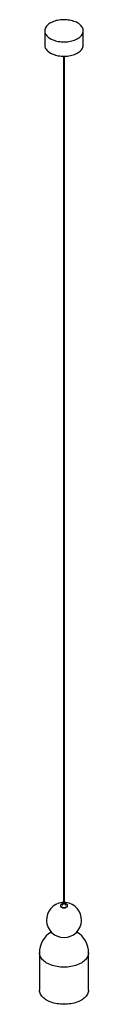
# Paper-space layout '_Isométrica' of a CAD drawing. Header units: inches. Extents: x -3 to 3, y -2 to 109.
import ezdxf

# ---------------------------------------------------------------- set-up
doc = ezdxf.new("R2010")
doc.units = ezdxf.units.IN
doc.header["$MEASUREMENT"] = 0

psp = doc.layouts.new('_Isométrica')

# ---------------------------------------------------------------- linework, layer by layer
at = {"color": 7, "linetype": 'Continuous', "lineweight": 25}
for p, q in [((-2.17, 107.86), (-2.17, 106.25)), ((2.17, 106.25), (2.17, 107.86)), ((-0.06, 105), (-0.06, 9.8)), ((0.06, 9.8), (0.06, 105)), ((-0.39, 9.52), (-0.39, 9.48)), ((-0.2, 9.8), (-0.2, 9.52)), ((0.2, 9.52), (0.2, 9.8)), ((0.39, 9.48), (0.39, 9.52)), ((-2.76, 4.18), (-2.76, 0)), ((2.76, 0), (2.76, 4.18))]:
    psp.add_line(p, q, dxfattribs=at)
at = {"color": 7, "linetype": 'Continuous', "lineweight": 25, "flags": 128}
for points in [[(-1.53, 106.97), (-1.4, 106.9), (-1.27, 106.84), (-1.12, 106.79), (-0.97, 106.74), (-0.81, 106.7), (-0.64, 106.66), (-0.48, 106.64), (-0.3, 106.62), (-0.13, 106.61), (0.04, 106.61), (0.22, 106.61), (0.39, 106.63), (0.56, 106.65), (0.73, 106.68), (0.89, 106.72), (1.04, 106.76), (1.19, 106.81), (1.34, 106.87), (1.47, 106.94), (1.59, 107.01), (1.7, 107.08), (1.81, 107.17), (1.9, 107.25), (1.97, 107.34), (2.04, 107.44), (2.09, 107.53), (2.13, 107.63), (2.15, 107.73), (2.16, 107.83), (2.16, 107.93), (2.14, 108.03), (2.11, 108.13), (2.07, 108.23), (2.01, 108.32), (1.94, 108.41), (1.85, 108.5), (1.76, 108.59), (1.65, 108.67), (1.53, 108.74), (1.4, 108.81), (1.27, 108.87), (1.12, 108.92), (0.97, 108.97), (0.81, 109.01), (0.64, 109.05), (0.48, 109.07), (0.3, 109.09), (0.13, 109.1), (-0.04, 109.1), (-0.22, 109.1), (-0.39, 109.08), (-0.56, 109.06), (-0.73, 109.03), (-0.89, 109), (-1.04, 108.95), (-1.19, 108.9), (-1.34, 108.84), (-1.47, 108.77), (-1.59, 108.7), (-1.7, 108.63), (-1.81, 108.54), (-1.9, 108.46), (-1.97, 108.37), (-2.04, 108.27), (-2.09, 108.18), (-2.13, 108.08), (-2.15, 107.98), (-2.16, 107.88), (-2.16, 107.78), (-2.14, 107.68), (-2.11, 107.58), (-2.07, 107.48), (-2.01, 107.39), (-1.94, 107.3), (-1.85, 107.21), (-1.76, 107.12), (-1.65, 107.05), (-1.53, 106.97)], [(-2.17, 106.25), (-2.16, 106.17), (-2.14, 106.07), (-2.11, 105.97), (-2.07, 105.87), (-2.01, 105.78), (-1.94, 105.69), (-1.85, 105.6), (-1.76, 105.52), (-1.65, 105.44), (-1.53, 105.36)], [(-1.53, 105.36), (-1.4, 105.29), (-1.27, 105.23), (-1.12, 105.18), (-0.97, 105.13), (-0.81, 105.09), (-0.64, 105.05), (-0.48, 105.03), (-0.3, 105.01), (-0.13, 105), (0.04, 105), (0.22, 105), (0.39, 105.02), (0.56, 105.04), (0.73, 105.07), (0.89, 105.11), (1.04, 105.15), (1.19, 105.2), (1.34, 105.26), (1.47, 105.33), (1.59, 105.4), (1.7, 105.48), (1.81, 105.56), (1.9, 105.64), (1.97, 105.73), (2.04, 105.83), (2.09, 105.92), (2.13, 106.02), (2.15, 106.12), (2.16, 106.22), (2.17, 106.25)], [(-0.2, 9.71), (-0.24, 9.7), (-0.29, 9.67), (-0.34, 9.63), (-0.37, 9.6), (-0.39, 9.55), (-0.39, 9.51), (-0.38, 9.47), (-0.36, 9.43), (-0.33, 9.39), (-0.28, 9.35)], [(-0.28, 9.35), (-0.22, 9.33), (-0.15, 9.31), (-0.08, 9.29), (-0.01, 9.29), (0.07, 9.29), (0.14, 9.3), (0.2, 9.32), (0.26, 9.35), (0.32, 9.38), (0.35, 9.42), (0.38, 9.46), (0.39, 9.5), (0.39, 9.54), (0.38, 9.58), (0.35, 9.62), (0.3, 9.66), (0.25, 9.69), (0.2, 9.71)], [(-0.28, 9.32), (-0.22, 9.3), (-0.15, 9.27), (-0.08, 9.26), (-0.01, 9.26), (0.07, 9.26), (0.14, 9.27), (0.2, 9.29), (0.26, 9.32), (0.32, 9.35), (0.35, 9.38), (0.38, 9.42), (0.39, 9.47), (0.39, 9.48)], [(-0.06, 9.91), (-0.08, 9.91), (-0.13, 9.89), (-0.16, 9.87), (-0.19, 9.84), (-0.2, 9.81), (-0.19, 9.78), (-0.17, 9.75), (-0.14, 9.72)], [(-0.14, 9.72), (-0.1, 9.71), (-0.05, 9.69), (0.01, 9.69), (0.06, 9.7), (0.11, 9.71), (0.15, 9.73), (0.18, 9.76), (0.19, 9.79), (0.2, 9.82), (0.18, 9.85), (0.16, 9.87), (0.12, 9.9), (0.07, 9.91), (0.06, 9.91)], [(-0.06, 9.8), (-0.05, 9.79), (-0.04, 9.78)], [(-0.04, 9.78), (-0.02, 9.77), (0, 9.77), (0.02, 9.77), (0.04, 9.78), (0.05, 9.79), (0.06, 9.8)], [(1.95, 3.05), (1.8, 2.98), (1.65, 2.91), (1.49, 2.84), (1.32, 2.78), (1.14, 2.73), (0.96, 2.69), (0.78, 2.65), (0.59, 2.62), (0.39, 2.6), (0.2, 2.59), (0, 2.59), (-0.2, 2.59), (-0.39, 2.6), (-0.59, 2.62), (-0.78, 2.65), (-0.96, 2.69), (-1.14, 2.73), (-1.32, 2.78), (-1.49, 2.84), (-1.65, 2.91), (-1.8, 2.98), (-1.95, 3.05), (-2.08, 3.14), (-2.21, 3.23), (-2.32, 3.32), (-2.42, 3.42), (-2.51, 3.52), (-2.58, 3.62), (-2.64, 3.73), (-2.69, 3.84), (-2.73, 3.95), (-2.75, 4.07), (-2.76, 4.18)], [(2.76, 4.18), (2.75, 4.07), (2.73, 3.95), (2.69, 3.84), (2.64, 3.73), (2.58, 3.62), (2.51, 3.52), (2.42, 3.42), (2.32, 3.32), (2.21, 3.23), (2.08, 3.14), (1.95, 3.05)], [(1.95, -1.12), (1.8, -1.2), (1.65, -1.27), (1.49, -1.34), (1.32, -1.4), (1.14, -1.45), (0.96, -1.49), (0.78, -1.53), (0.59, -1.55), (0.39, -1.57), (0.2, -1.59), (0, -1.59), (-0.2, -1.59), (-0.39, -1.57), (-0.59, -1.55), (-0.78, -1.53), (-0.96, -1.49), (-1.14, -1.45), (-1.32, -1.4), (-1.49, -1.34), (-1.65, -1.27), (-1.8, -1.2), (-1.95, -1.12), (-2.08, -1.04), (-2.21, -0.95), (-2.32, -0.86), (-2.42, -0.76), (-2.51, -0.66), (-2.58, -0.56), (-2.64, -0.45), (-2.69, -0.34), (-2.73, -0.23), (-2.75, -0.11), (-2.76, 0)], [(2.76, 0), (2.75, -0.11), (2.73, -0.23), (2.69, -0.34), (2.64, -0.45), (2.58, -0.56), (2.51, -0.66), (2.42, -0.76), (2.32, -0.86), (2.21, -0.95), (2.08, -1.04), (1.95, -1.12)]]:
    psp.add_lwpolyline(points, dxfattribs=at)
at = {"color": 7, "linetype": 'Continuous', "lineweight": 25}
for centre, radius, start, end in [((0, 7.88), 1.97, 95.3859, 84.6141), ((-0.2, 9.5), 0.195, 185.1866, 246.1336), ((0, 4.18), 2.76, 121.309, 180), ((0, 4.18), 2.76, 0, 58.691)]:
    psp.add_arc(centre, radius, start, end, dxfattribs=at)

doc.saveas('drawing.dxf')
